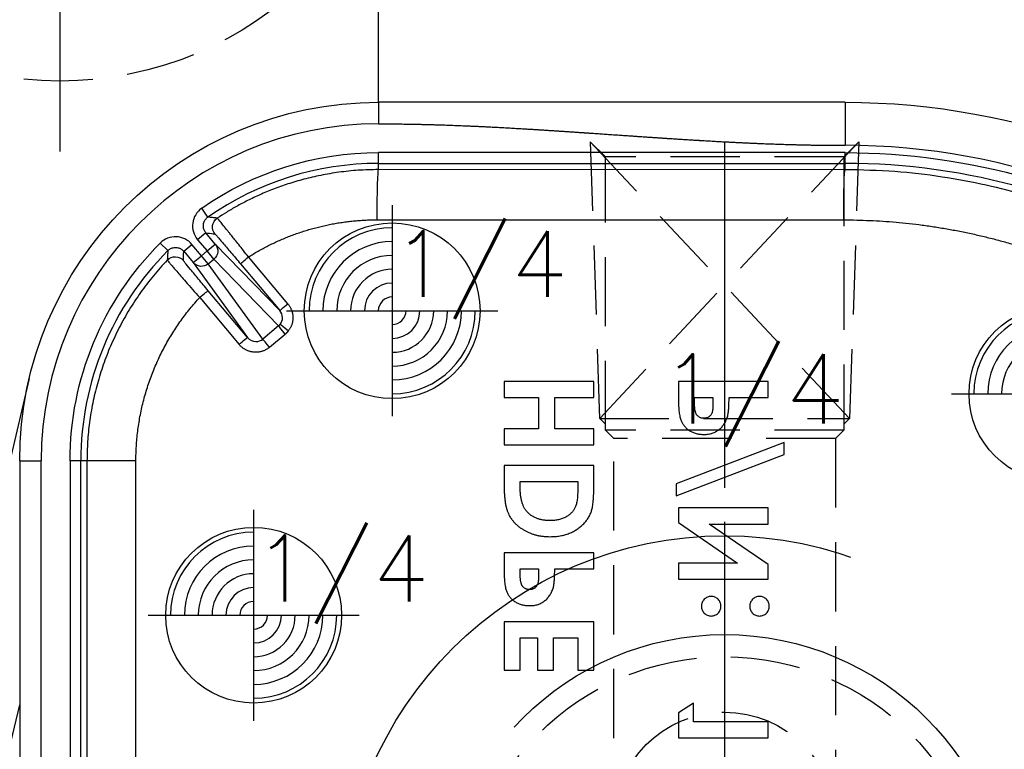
# Model space of a CAD drawing. Extents: x 2651 to 7771, y -1163 to 1075.
# Tile 73 of 256: x 4085 to 4121, y 126 to 152. Entities that reach past the tile are written whole.
import ezdxf
from ezdxf.enums import TextEntityAlignment as Align

# ---------------------------------------------------------------- set-up
doc = ezdxf.new("R2010")
doc.units = 0
doc.header["$LTSCALE"] = 10
for name, pattern in [('CENTER', [2, 1.25, -0.25, 0.25, -0.25]), ('CNSCEN', [17, 15, -1, 0, -1]), ('CNSHID', [4, 3, -1]), ('HIDDEN', [0.375, 0.25, -0.125])]:
    doc.linetypes.add(name, pattern=pattern)
doc.layers.get('0').update_dxf_attribs({"linetype": 'CONTINUOUS'})
doc.layers.get('Defpoints').update_dxf_attribs({"linetype": 'CONTINUOUS'})
for name, color, linetype in [('1', 7, 'CONTINUOUS'), ('9', 3, 'CONTINUOUS'), ('CEN', 1, 'CENTER'), ('COOL', 150, 'HIDDEN'), ('DIM', 3, 'CONTINUOUS'), ('HIDDEN', 6, 'HIDDEN'), ('PIN', 3, 'CONTINUOUS'), ('TEXT', 4, 'CONTINUOUS'), ('WL1-HL', 4, 'CNSHID'), ('WOR1-CL', 1, 'CNSCEN'), ('WOR1-DL', 7, 'CONTINUOUS')]:
    doc.layers.add(name, color=color, linetype=linetype)
doc.styles.add('china', font='txt')
doc.styles.get("Standard").update_dxf_attribs({"font": 'romans.shx'})
doc.dimstyles.new('MM& INCH5', dxfattribs={"dimtxt": 5, "dimasz": 2.5, "dimexe": 1, "dimexo": 0.5, "dimtad": 0, "dimrnd": 1.38778e-17, "dimzin": 9, "dimdsep": 46, "dimtxsty": 'Standard', "dimblk": 'CLOSED', "dimcen": 0, "dimclrd": 3, "dimclre": 3, "dimclrt": 3, "dimazin": 2, "dimtfac": 0.75, "dimtofl": 0, "dimtmove": 0, "dimatfit": 3, "dimfxl": 0, "dimtolj": 1, "dimarcsym": 0})

# ---------------------------------------------------------------- blocks, each defined once
blk = doc.blocks.new('DSD')
at = {"layer": '1', "color": 252, "linetype": 'Continuous'}
for p, q in [((472.133, 580.525), (472.133, 579.748)), ((488.973, 580.525), (488.973, 578.971)), ((488.973, 578.708), (472.133, 578.708)), ((472.133, 578.32), (472.133, 578.708)), ((488.973, 578.32), (488.973, 578.708)), ((472.133, 578.32), (488.973, 578.32)), ((472.133, 578.094), (472.133, 578.32)), ((488.973, 578.091), (488.973, 578.32)), ((488.973, 578.091), (472.133, 578.094)), ((465.974, 576.38), (465.751, 576.699)), ((472.085, 576.281), (488.925, 576.277)), ((465.899, 575.812), (465.601, 575.562)), ((465.601, 575.562), (465.943, 575.155)), ((466.241, 575.404), (465.899, 575.812)), ((464.252, 575.441), (464.527, 575.166)), ((465.1, 575.142), (465.397, 575.391)), ((465.1, 575.142), (465.442, 574.734)), ((465.739, 574.984), (465.397, 575.391)), ((465.943, 575.155), (465.739, 574.984)), ((465.943, 575.155), (466.241, 575.404)), ((466.191, 574.859), (465.943, 575.155)), ((468.569, 572.998), (466.241, 575.404)), ((465.442, 574.734), (465.739, 574.984)), ((465.987, 574.688), (465.739, 574.984)), ((465.987, 574.688), (466.191, 574.859)), ((466.191, 574.859), (468.527, 572.445)), ((468.857, 573.248), (467.438, 574.939)), ((465.442, 574.734), (467.404, 572.027)), ((467.958, 571.97), (465.987, 574.688)), ((467.15, 574.689), (468.569, 572.998)), ((467.404, 572.027), (465.984, 573.72)), ((465.676, 573.471), (467.096, 571.778)), ((468.527, 572.445), (467.958, 571.97)), ((468.196, 571.675), (468.765, 572.15)), ((459.179, 567.571), (459.956, 567.571)), ((459.956, 540.854), (459.956, 567.571)), ((460.995, 567.571), (460.995, 555.446)), ((461.384, 567.571), (460.995, 567.571)), ((461.384, 555.446), (461.384, 567.571)), ((461.608, 567.571), (461.384, 567.571)), ((463.374, 567.571), (461.608, 567.571)), ((463.374, 555.682), (463.374, 567.571))]:
    blk.add_line(p, q, dxfattribs=at)
at = {"layer": '1', "color": 7, "linetype": 'Continuous'}
for p, q in [((459.524, 570.543), (451.7, 537.342)), ((476.666, 570.436), (476.666, 569.855)), ((479.905, 570.436), (476.666, 570.436)), ((479.905, 569.855), (479.905, 570.436)), ((482.959, 570.436), (482.959, 569.788)), ((486.198, 570.436), (482.959, 570.436)), ((486.198, 569.855), (486.198, 570.436)), ((476.666, 569.855), (477.912, 569.855)), ((477.912, 569.855), (477.912, 568.734)), ((478.493, 568.734), (478.493, 569.855)), ((478.493, 569.855), (479.905, 569.855)), ((483.541, 569.672), (483.541, 569.855)), ((483.541, 569.855), (484.205, 569.855)), ((484.205, 569.855), (484.205, 569.649)), ((484.786, 569.855), (486.198, 569.855)), ((477.912, 568.734), (476.666, 568.734)), ((476.666, 568.734), (476.666, 568.153)), ((479.905, 568.734), (478.493, 568.734)), ((479.905, 568.153), (479.905, 568.734)), ((476.666, 568.153), (479.905, 568.153)), ((486.779, 568.236), (482.876, 566.746)), ((486.779, 567.795), (486.779, 568.236)), ((482.876, 566.305), (486.779, 567.795)), ((459.179, 567.571), (459.179, 540.854)), ((461.608, 567.571), (461.608, 555.669)), ((476.666, 567.405), (476.666, 566.673)), ((479.905, 567.405), (476.666, 567.405)), ((479.905, 566.662), (479.905, 567.405)), ((477.248, 566.824), (479.324, 566.824)), ((477.248, 566.602), (477.248, 566.824)), ((479.324, 566.824), (479.324, 566.52)), ((482.876, 566.746), (482.876, 566.305)), ((482.959, 565.869), (482.959, 565.346)), ((486.198, 565.869), (482.959, 565.869)), ((486.198, 565.288), (486.198, 565.869)), ((482.959, 565.346), (485.091, 563.876)), ((486.198, 563.822), (484.073, 565.288)), ((484.073, 565.288), (486.198, 565.288)), ((476.666, 564.25), (476.666, 563.601)), ((479.905, 564.25), (476.666, 564.25)), ((479.905, 563.669), (479.905, 564.25)), ((485.091, 563.876), (482.959, 563.876)), ((482.959, 563.876), (482.959, 563.295)), ((486.198, 563.295), (486.198, 563.822)), ((477.248, 563.486), (477.248, 563.669)), ((477.248, 563.669), (477.912, 563.669)), ((477.912, 563.669), (477.912, 563.463)), ((478.493, 563.669), (479.905, 563.669)), ((482.959, 563.295), (486.198, 563.295)), ((476.666, 561.759), (476.666, 560.015)), ((479.905, 561.759), (476.666, 561.759)), ((479.905, 560.015), (479.905, 561.759)), ((477.248, 560.015), (477.248, 561.177)), ((477.248, 561.177), (477.871, 561.177)), ((477.871, 561.177), (477.871, 560.015)), ((478.452, 560.015), (478.452, 561.177)), ((478.452, 561.177), (479.324, 561.177)), ((479.324, 561.177), (479.324, 560.015)), ((476.666, 560.015), (477.248, 560.015)), ((477.871, 560.015), (478.452, 560.015)), ((479.324, 560.015), (479.905, 560.015)), ((483.499, 558.811), (482.959, 558.464)), ((483.499, 558.147), (483.499, 558.811)), ((456.588, 547.764), (459.179, 558.751)), ((482.959, 558.464), (482.959, 557.565)), ((486.198, 558.147), (483.499, 558.147)), ((486.198, 557.565), (486.198, 558.147)), ((482.959, 557.565), (486.198, 557.565))]:
    blk.add_line(p, q, dxfattribs=at)
at = {"layer": '1', "color": 110, "linetype": 'Continuous'}
blk.add_line((459.956, 540.854), (459.956, 567.571), dxfattribs=at)
at = {"layer": '1', "color": 7, "linetype": 'Continuous', "extrusion": (0, 0, -1)}
for centre, radius, start, end in [((-472.133, 567.571), 12.954, 0, 90), ((-488.973, 554.617), 25.908, 90, 171.2121)]:
    blk.add_arc(centre, radius, start, end, dxfattribs=at)
at = {"layer": '1', "color": 110, "linetype": 'Continuous'}
for centre, radius, start, end in [((472.133, 567.571), 12.177, 90, 180), ((488.973, 554.617), 24.354, 8.7879, 90)]:
    blk.add_arc(centre, radius, start, end, dxfattribs=at)
at = {"layer": '1', "color": 252, "linetype": 'Continuous'}
for centre, radius, start, end in [((472.133, 567.571), 12.177, 90, 180), ((488.973, 554.617), 24.354, 8.7879, 90), ((472.133, 567.571), 10.748, 90, 124.96), ((488.973, 554.617), 23.702, 58.1066, 90), ((472.133, 567.571), 10.748, 135.04, 180)]:
    blk.add_arc(centre, radius, start, end, dxfattribs=at)
at = {"layer": '1', "color": 252, "linetype": 'Continuous', "extrusion": (0, 0, -1)}
for centre, radius, start, end in [((-472.133, 567.571), 11.137, 55.04, 90), ((-488.973, 554.617), 24.091, 90, 121.8934), ((-472.133, 567.571), 11.137, 0, 44.96)]:
    blk.add_arc(centre, radius, start, end, dxfattribs=at)
for centre, major_axis, ratio, start_param, end_param in [((472.133, 576.281), (0, -1.814), 0.026177, 1.57079, 3.132863), ((488.973, 576.277), (0, -1.814), 0.026177, 1.57079, 3.132863), ((466.528, 576.016), (0.056, 0.385), 0.999914, 3.870947, 5.55383), ((465.943, 575.155), (-0.279, -0.27), 0.992489, 3.212987, 4.782718), ((464.789, 574.558), (0.388, -0.012), 0.999914, 3.870966, 5.553812), ((467.448, 574.939), (0.298, 0.25), 0.016833, 3.150321, 4.692337), ((465.739, 574.984), (-0.315, -0.228), 0.992489, 4.64206, 6.211791), ((465.686, 573.471), (0.298, 0.25), 0.016827, 4.692332, 6.274457), ((468.867, 573.248), (-0.298, -0.25), 0.016833, 0.008728, 1.550745), ((468.775, 572.15), (-0.249, 0.298), 0.020097, 4.729166, 6.160824), ((468.885, 572.263), (-0.305, 0.241), 0.01625, 4.732916, 6.16162), ((467.106, 571.778), (0.298, 0.25), 0.016827, 4.692332, 6.274457), ((468.206, 571.675), (-0.249, 0.298), 0.020097, 4.729166, 6.160824)]:
    blk.add_ellipse(centre, major_axis=major_axis, ratio=ratio, start_param=start_param, end_param=end_param, dxfattribs=at)
at = {"layer": '1', "color": 7, "linetype": 'Continuous'}
blk.add_open_spline([(488.973, 580.525), (483.359, 580.525), (477.746, 580.525), (472.133, 580.525)], degree=3, dxfattribs=at)
at = {"layer": '1', "color": 110, "linetype": 'Continuous'}
blk.add_open_spline([(472.133, 579.748), (473.135, 579.748), (474.238, 579.715), (475.219, 579.685), (476.343, 579.627), (477.278, 579.578), (478.448, 579.502), (478.915, 579.472), (479.5, 579.432), (479.851, 579.408), (480.553, 579.36), (481.254, 579.311), (481.605, 579.287), (482.189, 579.247), (482.658, 579.217), (483.827, 579.141), (484.763, 579.092), (485.885, 579.034), (486.868, 579.004), (487.97, 578.971), (488.973, 578.971)], degree=2, knots=[0, 0, 0, 0.125, 0.125, 0.25, 0.25, 0.375, 0.375, 0.4375, 0.4375, 0.5, 0.5, 0.5625, 0.5625, 0.625, 0.625, 0.75, 0.75, 0.875, 0.875, 1, 1, 1], dxfattribs=at)
at = {"layer": '1', "color": 252, "linetype": 'Continuous'}
for points in [[(472.133, 579.748), (477.746, 579.748), (483.359, 578.971), (488.973, 578.971)], [(467.404, 572.027), (467.479, 571.938), (467.593, 571.883), (467.708, 571.882)], [(467.708, 571.882), (467.799, 571.881), (467.889, 571.912), (467.958, 571.97)]]:
    blk.add_open_spline(points, degree=3, dxfattribs=at)
for points, knots in [([(472.133, 578.094), (471.888, 578.09), (471.41, 578.08), (470.714, 578.005), (470.058, 577.895), (469.444, 577.752), (468.873, 577.583), (468.345, 577.395), (467.859, 577.193), (467.415, 576.983), (467.012, 576.769), (466.647, 576.557), (466.421, 576.41), (466.313, 576.34)], [0, 0, 0, 0, 0.119039, 0.232454, 0.340243, 0.442407, 0.538944, 0.629855, 0.71514, 0.794797, 0.868826, 0.937227, 1, 1, 1, 1]), ([(501.259, 574.615), (500.953, 574.798), (500.314, 575.179), (499.283, 575.713), (498.144, 576.236), (496.891, 576.727), (495.524, 577.173), (494.043, 577.554), (492.449, 577.849), (490.746, 578.051), (489.574, 578.077), (488.973, 578.091)], [0, 0, 0, 0, 0.082708, 0.172517, 0.269427, 0.373438, 0.484549, 0.602761, 0.728074, 0.860487, 1, 1, 1, 1]), ([(465.751, 576.699), (465.662, 576.637), (465.588, 576.557), (465.476, 576.374), (465.44, 576.27), (465.412, 576.058), (465.42, 575.948), (465.48, 575.742), (465.531, 575.645), (465.601, 575.562)], [0, 0, 0, 0, 0.25, 0.25, 0.5, 0.5, 0.75, 0.75, 1, 1, 1, 1]), ([(465.899, 575.812), (465.875, 575.845), (465.827, 575.915), (465.801, 576.046), (465.818, 576.18), (465.878, 576.299), (465.943, 576.354), (465.974, 576.38)], [0, 0, 0, 0, 0.188754, 0.394177, 0.605822, 0.811245, 1, 1, 1, 1]), ([(466.314, 576.34), (466.309, 576.34), (466.305, 576.341), (466.289, 576.343), (466.275, 576.345), (466.206, 576.353), (466.152, 576.36), (466.08, 576.368), (466.064, 576.37), (466.023, 576.375), (465.998, 576.378), (465.974, 576.38)], [0, 0, 0, 0, 0.030224, 0.030224, 0.151118, 0.151118, 0.634697, 0.634697, 0.781436, 0.781436, 1, 1, 1, 1]), ([(467.438, 574.939), (467.376, 575.017), (467.257, 575.168), (467.092, 575.376), (466.953, 575.552), (466.84, 575.692), (466.754, 575.798), (466.693, 575.873), (466.553, 576.045), (466.369, 576.277), (466.331, 576.319), (466.313, 576.34)], [0, 0, 0, 0, 0.106887, 0.205186, 0.292302, 0.366385, 0.426275, 0.471358, 0.501372, 0.75478, 1, 1, 1, 1]), ([(465.397, 575.391), (465.328, 575.474), (465.242, 575.542), (465.049, 575.636), (464.942, 575.664), (464.729, 575.673), (464.62, 575.655), (464.42, 575.577), (464.329, 575.518), (464.252, 575.441)], [0, 0, 0, 0, 0.25, 0.25, 0.5, 0.5, 0.75, 0.75, 1, 1, 1, 1]), ([(465.899, 575.812), (465.987, 575.8), (466.076, 575.788), (466.187, 575.773), (466.208, 575.769), (466.23, 575.766)], [0, 0, 0, 0, 0.805738, 0.805738, 1, 1, 1, 1]), ([(466.229, 575.766), (466.234, 575.766), (466.258, 575.738), (466.329, 575.656), (466.358, 575.623), (466.425, 575.545), (466.464, 575.5), (466.591, 575.351), (466.693, 575.231), (466.912, 574.973), (467.03, 574.832), (467.15, 574.689)], [0, 0, 0, 0, 0.25, 0.25, 0.375, 0.375, 0.5, 0.5, 0.75, 0.75, 1, 1, 1, 1]), ([(464.527, 575.168), (464.527, 575.163), (464.526, 575.158), (464.525, 575.143), (464.525, 575.129), (464.521, 575.061), (464.517, 575.006), (464.512, 574.909), (464.51, 574.868), (464.508, 574.826)], [0, 0, 0, 0, 0.03027, 0.03027, 0.151349, 0.151349, 0.635664, 0.635664, 1, 1, 1, 1]), ([(464.527, 575.166), (464.558, 575.192), (464.623, 575.247), (464.751, 575.285), (464.886, 575.279), (465.01, 575.23), (465.071, 575.17), (465.1, 575.142)], [0, 0, 0, 0, 0.188755, 0.394179, 0.605823, 0.811246, 1, 1, 1, 1]), ([(465.087, 574.808), (465.09, 574.896), (465.093, 574.984), (465.098, 575.095), (465.099, 575.118), (465.1, 575.142)], [0, 0, 0, 0, 0.789513, 0.789513, 1, 1, 1, 1]), ([(464.508, 574.826), (464.337, 574.638), (463.996, 574.265), (463.54, 573.663), (463.128, 573.038), (462.766, 572.391), (462.453, 571.726), (462.189, 571.047), (461.975, 570.358), (461.809, 569.663), (461.693, 568.965), (461.621, 568.268), (461.612, 567.803), (461.608, 567.571)], [0, 0, 0, 0, 0.095127, 0.18941, 0.28285, 0.375445, 0.467198, 0.558107, 0.648172, 0.737394, 0.825772, 0.913308, 1, 1, 1, 1]), ([(464.508, 574.826), (464.51, 574.821), (464.515, 574.812), (464.559, 574.758), (464.629, 574.674), (464.725, 574.561), (464.891, 574.368), (465.191, 574.017), (465.501, 573.667), (465.676, 573.471)], [0, 0, 0, 0, 0.099069, 0.200049, 0.301625, 0.402428, 0.501142, 0.719432, 1, 1, 1, 1]), ([(465.984, 573.72), (465.864, 573.862), (465.748, 574.001), (465.585, 574.197), (465.534, 574.259), (465.437, 574.376), (465.391, 574.432), (465.267, 574.582), (465.2, 574.664), (465.111, 574.775), (465.087, 574.804), (465.087, 574.809)], [0, 0, 0, 0, 0.25, 0.25, 0.375, 0.375, 0.5, 0.5, 0.75, 0.75, 1, 1, 1, 1]), ([(468.582, 572.502), (468.637, 572.571), (468.667, 572.66), (468.662, 572.839), (468.628, 572.928), (468.569, 572.998)], [0, 0, 0, 0, 0.5, 0.5, 1, 1, 1, 1])]:
    blk.add_open_spline(points, degree=3, knots=knots, dxfattribs=at)
at = {"layer": '1', "color": 7, "linetype": 'Continuous'}
for points, weights in [([(467.438, 574.939), (468.838, 575.822), (470.429, 576.281), (472.085, 576.281)], [1, 0.973777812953, 0.973777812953, 1]), ([(488.925, 576.277), (492.78, 576.276), (496.501, 575.27), (499.831, 573.329)], [1, 0.976931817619, 0.976931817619, 1]), ([(463.374, 567.571), (463.374, 569.783), (464.178, 571.844), (465.676, 573.471)], [1, 0.954385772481, 0.954385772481, 1]), ([(468.527, 572.445), (468.547, 572.462), (468.566, 572.481), (468.582, 572.502)], [1, 0.996550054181, 0.996550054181, 1])]:
    blk.add_rational_spline(points, weights, degree=3, dxfattribs=at)
at = {"layer": '1', "color": 252, "linetype": 'Continuous'}
for points, weights in [([(468.857, 573.248), (469.107, 572.95), (469.114, 572.564), (468.875, 572.263)], [1, 0.850418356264, 0.850418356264, 1]), ([(468.875, 572.263), (468.842, 572.221), (468.805, 572.184), (468.765, 572.15)], [1, 0.996550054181, 0.996550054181, 1]), ([(468.196, 571.675), (467.846, 571.383), (467.391, 571.426), (467.096, 571.778)], [1, 0.80498879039, 0.80498879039, 1])]:
    blk.add_rational_spline(points, weights, degree=3, dxfattribs=at)
at = {"layer": '1', "color": 7, "linetype": 'Continuous'}
for points, knots in [([(482.959, 569.788), (482.96, 569.745), (482.96, 569.663), (482.964, 569.545), (482.972, 569.437), (482.982, 569.337), (482.996, 569.247), (483.012, 569.165), (483.031, 569.093), (483.054, 569.029), (483.081, 568.971), (483.109, 568.917), (483.144, 568.867), (483.18, 568.819), (483.221, 568.775), (483.265, 568.733), (483.313, 568.695), (483.365, 568.66), (483.42, 568.628), (483.478, 568.601), (483.538, 568.578), (483.601, 568.559), (483.667, 568.544), (483.735, 568.534), (483.807, 568.527), (483.855, 568.527), (483.879, 568.526)], [0, 0, 0, 0, 0.070781, 0.136552, 0.197012, 0.252923, 0.303687, 0.349719, 0.39124, 0.428479, 0.463057, 0.49715, 0.531002, 0.564226, 0.597701, 0.631421, 0.665597, 0.700451, 0.735881, 0.771092, 0.806975, 0.843534, 0.88094, 0.919294, 0.95918, 1, 1, 1, 1]), ([(484.737, 569.195), (484.741, 569.212), (484.75, 569.248), (484.759, 569.307), (484.767, 569.376), (484.775, 569.454), (484.78, 569.541), (484.783, 569.637), (484.786, 569.743), (484.786, 569.817), (484.786, 569.855)], [0, 0, 0, 0, 0.077373, 0.167614, 0.272108, 0.390016, 0.521363, 0.667272, 0.82681, 1, 1, 1, 1]), ([(483.605, 569.26), (483.6, 569.27), (483.589, 569.292), (483.576, 569.329), (483.565, 569.372), (483.556, 569.421), (483.549, 569.475), (483.544, 569.536), (483.542, 569.602), (483.541, 569.648), (483.541, 569.672)], [0, 0, 0, 0, 0.082101, 0.173825, 0.278953, 0.396639, 0.527316, 0.671298, 0.828754, 1, 1, 1, 1]), ([(484.205, 569.649), (484.205, 569.612), (484.204, 569.543), (484.198, 569.449), (484.188, 569.373), (484.175, 569.314), (484.154, 569.267), (484.129, 569.226), (484.099, 569.191), (484.063, 569.161), (484.023, 569.137), (483.978, 569.12), (483.93, 569.109), (483.896, 569.108), (483.879, 569.108)], [0, 0, 0, 0, 0.15516, 0.285496, 0.390503, 0.470975, 0.538446, 0.603655, 0.666587, 0.730199, 0.794945, 0.860228, 0.928121, 1, 1, 1, 1]), ([(483.879, 569.108), (483.863, 569.108), (483.834, 569.109), (483.792, 569.116), (483.752, 569.128), (483.716, 569.145), (483.683, 569.167), (483.653, 569.193), (483.626, 569.224), (483.612, 569.248), (483.605, 569.26)], [0, 0, 0, 0, 0.137788, 0.267341, 0.390444, 0.511778, 0.629509, 0.747829, 0.871885, 1, 1, 1, 1]), ([(483.879, 568.526), (483.906, 568.527), (483.96, 568.528), (484.037, 568.536), (484.112, 568.551), (484.183, 568.57), (484.25, 568.596), (484.315, 568.626), (484.375, 568.664), (484.431, 568.706), (484.485, 568.753), (484.533, 568.804), (484.578, 568.86), (484.618, 568.919), (484.654, 568.982), (484.687, 569.049), (484.715, 569.12), (484.73, 569.17), (484.737, 569.195)], [0, 0, 0, 0, 0.068875, 0.135349, 0.199289, 0.26155, 0.322915, 0.382772, 0.442844, 0.502652, 0.562749, 0.62274, 0.682687, 0.743329, 0.805013, 0.868067, 0.933111, 1, 1, 1, 1]), ([(476.666, 566.673), (476.667, 566.616), (476.668, 566.505), (476.676, 566.346), (476.69, 566.197), (476.708, 566.059), (476.732, 565.933), (476.763, 565.818), (476.798, 565.715), (476.84, 565.622), (476.888, 565.536), (476.942, 565.455), (477.003, 565.379), (477.071, 565.306), (477.146, 565.237), (477.227, 565.171), (477.316, 565.111), (477.411, 565.053), (477.511, 565), (477.616, 564.955), (477.725, 564.917), (477.838, 564.886), (477.955, 564.861), (478.077, 564.843), (478.203, 564.833), (478.288, 564.832), (478.331, 564.831)], [0, 0, 0, 0, 0.060148, 0.116267, 0.168654, 0.217399, 0.262434, 0.303933, 0.34226, 0.377441, 0.411406, 0.445398, 0.479766, 0.514584, 0.550214, 0.587001, 0.624663, 0.663615, 0.703456, 0.74345, 0.784013, 0.825133, 0.867265, 0.910306, 0.954424, 1, 1, 1, 1]), ([(477.507, 565.718), (477.486, 565.742), (477.443, 565.791), (477.391, 565.878), (477.346, 565.973), (477.31, 566.079), (477.282, 566.195), (477.262, 566.322), (477.25, 566.459), (477.248, 566.553), (477.248, 566.602)], [0, 0, 0, 0, 0.101663, 0.207636, 0.318745, 0.43668, 0.563507, 0.698681, 0.844447, 1, 1, 1, 1]), ([(478.331, 564.831), (478.392, 564.833), (478.512, 564.835), (478.689, 564.859), (478.858, 564.898), (479.018, 564.953), (479.169, 565.02), (479.306, 565.101), (479.431, 565.194), (479.541, 565.297), (479.636, 565.409), (479.717, 565.526), (479.781, 565.648), (479.821, 565.756), (479.846, 565.849), (479.861, 565.931), (479.875, 566.024), (479.886, 566.129), (479.895, 566.245), (479.9, 566.374), (479.904, 566.514), (479.905, 566.611), (479.905, 566.662)], [0, 0, 0, 0, 0.065773, 0.129478, 0.19143, 0.252446, 0.311787, 0.368818, 0.424092, 0.478492, 0.531394, 0.582004, 0.631201, 0.679503, 0.705561, 0.735222, 0.769132, 0.806858, 0.84893, 0.895117, 0.94547, 1, 1, 1, 1]), ([(479.324, 566.52), (479.324, 566.484), (479.323, 566.415), (479.317, 566.315), (479.311, 566.222), (479.3, 566.137), (479.287, 566.059), (479.269, 565.99), (479.25, 565.927), (479.226, 565.872), (479.199, 565.821), (479.168, 565.775), (479.133, 565.729), (479.093, 565.687), (479.049, 565.646), (479.002, 565.609), (478.95, 565.573), (478.894, 565.54), (478.834, 565.51), (478.77, 565.483), (478.704, 565.461), (478.634, 565.443), (478.56, 565.43), (478.483, 565.419), (478.403, 565.414), (478.348, 565.413), (478.321, 565.412)], [0, 0, 0, 0, 0.062615, 0.120429, 0.174199, 0.223725, 0.269028, 0.310765, 0.348115, 0.382378, 0.414753, 0.447195, 0.480045, 0.513739, 0.547963, 0.582918, 0.619315, 0.657124, 0.695687, 0.735514, 0.775823, 0.817652, 0.860743, 0.905387, 0.951998, 1, 1, 1, 1]), ([(478.321, 565.412), (478.278, 565.413), (478.196, 565.415), (478.075, 565.429), (477.962, 565.453), (477.856, 565.487), (477.757, 565.529), (477.666, 565.583), (477.581, 565.645), (477.532, 565.694), (477.507, 565.718)], [0, 0, 0, 0, 0.142277, 0.277429, 0.406477, 0.530595, 0.650143, 0.766851, 0.883502, 1, 1, 1, 1]), ([(476.666, 563.601), (476.667, 563.559), (476.667, 563.477), (476.671, 563.359), (476.679, 563.25), (476.689, 563.151), (476.703, 563.06), (476.719, 562.979), (476.738, 562.907), (476.761, 562.843), (476.788, 562.785), (476.817, 562.731), (476.851, 562.681), (476.887, 562.632), (476.928, 562.589), (476.972, 562.547), (477.021, 562.508), (477.072, 562.474), (477.127, 562.442), (477.185, 562.414), (477.245, 562.392), (477.308, 562.373), (477.374, 562.358), (477.443, 562.348), (477.514, 562.341), (477.562, 562.34), (477.586, 562.34)], [0, 0, 0, 0, 0.070781, 0.136552, 0.197012, 0.252923, 0.303687, 0.349719, 0.39124, 0.428479, 0.463057, 0.49715, 0.531002, 0.564226, 0.597701, 0.631421, 0.665597, 0.700451, 0.735881, 0.771092, 0.806975, 0.843534, 0.88094, 0.919294, 0.95918, 1, 1, 1, 1]), ([(477.312, 563.074), (477.307, 563.084), (477.296, 563.106), (477.283, 563.143), (477.272, 563.186), (477.263, 563.234), (477.256, 563.289), (477.251, 563.349), (477.249, 563.416), (477.248, 563.462), (477.248, 563.486)], [0, 0, 0, 0, 0.082101, 0.173825, 0.278953, 0.396639, 0.527316, 0.671298, 0.828754, 1, 1, 1, 1]), ([(477.912, 563.463), (477.912, 563.426), (477.911, 563.357), (477.905, 563.263), (477.895, 563.187), (477.882, 563.127), (477.861, 563.08), (477.836, 563.04), (477.806, 563.005), (477.771, 562.975), (477.73, 562.95), (477.685, 562.934), (477.637, 562.923), (477.603, 562.922), (477.586, 562.921)], [0, 0, 0, 0, 0.15516, 0.285496, 0.390503, 0.470975, 0.538446, 0.603655, 0.666587, 0.730199, 0.794945, 0.860228, 0.928121, 1, 1, 1, 1]), ([(478.444, 563.009), (478.448, 563.025), (478.457, 563.061), (478.466, 563.121), (478.475, 563.19), (478.482, 563.267), (478.487, 563.355), (478.49, 563.451), (478.493, 563.557), (478.493, 563.63), (478.493, 563.669)], [0, 0, 0, 0, 0.077373, 0.167614, 0.272108, 0.390016, 0.521363, 0.667272, 0.82681, 1, 1, 1, 1]), ([(477.586, 562.921), (477.571, 562.922), (477.541, 562.923), (477.499, 562.93), (477.459, 562.942), (477.423, 562.958), (477.39, 562.98), (477.36, 563.007), (477.333, 563.038), (477.319, 563.062), (477.312, 563.074)], [0, 0, 0, 0, 0.137788, 0.267341, 0.390444, 0.511778, 0.629509, 0.747829, 0.871885, 1, 1, 1, 1]), ([(477.586, 562.34), (477.613, 562.34), (477.667, 562.341), (477.745, 562.35), (477.819, 562.364), (477.89, 562.383), (477.957, 562.41), (478.022, 562.44), (478.082, 562.477), (478.138, 562.52), (478.192, 562.566), (478.24, 562.618), (478.285, 562.673), (478.325, 562.732), (478.361, 562.795), (478.394, 562.863), (478.422, 562.934), (478.437, 562.984), (478.444, 563.009)], [0, 0, 0, 0, 0.068875, 0.135349, 0.199289, 0.26155, 0.322915, 0.382772, 0.442844, 0.502652, 0.562749, 0.62274, 0.682687, 0.743329, 0.805013, 0.868067, 0.933111, 1, 1, 1, 1]), ([(484.144, 562.672), (484.12, 562.671), (484.074, 562.669), (484.007, 562.648), (483.946, 562.616), (483.892, 562.57), (483.847, 562.517), (483.814, 562.456), (483.793, 562.389), (483.791, 562.343), (483.79, 562.319)], [0, 0, 0, 0, 0.12783, 0.250877, 0.372608, 0.500305, 0.628002, 0.750286, 0.873333, 1, 1, 1, 1]), ([(484.496, 562.319), (484.494, 562.343), (484.492, 562.389), (484.472, 562.455), (484.439, 562.517), (484.395, 562.57), (484.342, 562.616), (484.28, 562.648), (484.214, 562.669), (484.168, 562.671), (484.144, 562.672)], [0, 0, 0, 0, 0.127088, 0.250543, 0.372679, 0.500053, 0.627277, 0.749413, 0.871745, 1, 1, 1, 1]), ([(485.885, 562.672), (485.861, 562.671), (485.815, 562.669), (485.749, 562.648), (485.688, 562.616), (485.635, 562.57), (485.59, 562.516), (485.556, 562.456), (485.537, 562.389), (485.535, 562.343), (485.534, 562.319)], [0, 0, 0, 0, 0.128226, 0.250531, 0.372639, 0.499833, 0.627179, 0.749842, 0.87294, 1, 1, 1, 1]), ([(486.239, 562.319), (486.238, 562.343), (486.236, 562.389), (486.216, 562.456), (486.182, 562.517), (486.137, 562.57), (486.083, 562.616), (486.022, 562.648), (485.955, 562.669), (485.909, 562.671), (485.885, 562.672)], [0, 0, 0, 0, 0.126678, 0.249735, 0.372031, 0.499739, 0.627447, 0.750221, 0.872159, 1, 1, 1, 1]), ([(483.79, 562.319), (483.791, 562.296), (483.793, 562.249), (483.813, 562.183), (483.847, 562.122), (483.892, 562.069), (483.946, 562.023), (484.007, 561.99), (484.074, 561.97), (484.12, 561.968), (484.144, 561.966)], [0, 0, 0, 0, 0.126727, 0.249831, 0.371148, 0.498906, 0.626663, 0.749005, 0.872109, 1, 1, 1, 1]), ([(484.144, 561.966), (484.167, 561.967), (484.213, 561.97), (484.279, 561.99), (484.339, 562.023), (484.393, 562.069), (484.438, 562.122), (484.472, 562.183), (484.492, 562.249), (484.494, 562.296), (484.496, 562.319)], [0, 0, 0, 0, 0.12614, 0.24756, 0.370463, 0.498806, 0.627149, 0.749023, 0.872692, 1, 1, 1, 1]), ([(485.534, 562.319), (485.535, 562.296), (485.537, 562.25), (485.556, 562.183), (485.59, 562.123), (485.635, 562.069), (485.688, 562.023), (485.749, 561.99), (485.815, 561.97), (485.861, 561.967), (485.885, 561.966)], [0, 0, 0, 0, 0.12712, 0.250277, 0.371969, 0.499375, 0.62663, 0.749351, 0.871713, 1, 1, 1, 1]), ([(485.885, 561.966), (485.909, 561.967), (485.955, 561.97), (486.022, 561.99), (486.083, 562.023), (486.137, 562.069), (486.182, 562.122), (486.216, 562.183), (486.236, 562.249), (486.238, 562.296), (486.239, 562.319)], [0, 0, 0, 0, 0.127902, 0.249898, 0.37328, 0.501049, 0.628817, 0.750146, 0.873261, 1, 1, 1, 1])]:
    blk.add_open_spline(points, degree=3, knots=knots, dxfattribs=at)
blk = doc.blocks.new('A$C3FB17615')
at = {"layer": 'CEN'}
for p, q in [((0, 15.24), (0, -15.24)), ((-15.24, 0), (15.24, 0))]:
    blk.add_line(p, q, dxfattribs=at)
at = {"layer": 'HIDDEN', "color": 110}
blk.add_circle((0, 0), 12.7, dxfattribs=at)
at = {"layer": 'TEXT'}
blk.add_text('ST', height=3, dxfattribs=at).set_placement((1.796, 3.362))
blk = doc.blocks.new('*D148')
at = {"layer": 'Defpoints', "color": 0}
for p in [(4171.684, 387.642), (3870.047, 119.642), (3896.684, 119.642)]:
    blk.add_point(p, dxfattribs=at)
at = {"layer": 'DIM', "color": 3, "lineweight": -2}
blk.add_line((3896.184, 119.642), (3870.047, 119.642), dxfattribs=at)
at = {"layer": 'DIM', "color": 3, "insert": (3844.303, 119.642), "char_height": 5, "attachment_point": 5}
blk.add_mtext('\\A1;268 [10.551]', dxfattribs=at)
blk = doc.blocks.new('_Closed')
at = {"color": 0, "linetype": 'ByBlock', "lineweight": -2}
for p, q in [((-1, 0.167), (0, 0)), ((-1, 0.167), (-1, -0.167)), ((0, 0), (-1, -0.167)), ((0, 0), (-1, 0))]:
    blk.add_line(p, q, dxfattribs=at)
blk = doc.blocks.new('*D149')
at = {"layer": 'Defpoints', "color": 0}
for p in [(4171.684, 387.642), (3870.047, 12.642), (3896.684, 12.642)]:
    blk.add_point(p, dxfattribs=at)
at = {"layer": 'DIM', "color": 3, "lineweight": -2}
blk.add_line((3896.184, 12.642), (3870.047, 12.642), dxfattribs=at)
at = {"layer": 'DIM', "color": 3, "insert": (3844.303, 12.642), "char_height": 5, "attachment_point": 5}
blk.add_mtext('\\A1;375 [14.764]', dxfattribs=at)
blk = doc.blocks.new('*D150')
at = {"layer": 'Defpoints', "color": 0}
for p in [(4171.684, 387.642), (3870.047, 55.642), (3896.684, 55.642)]:
    blk.add_point(p, dxfattribs=at)
at = {"layer": 'DIM', "color": 3, "lineweight": -2}
blk.add_line((3896.184, 55.642), (3870.047, 55.642), dxfattribs=at)
at = {"layer": 'DIM', "color": 3, "insert": (3844.303, 55.642), "char_height": 5, "attachment_point": 5}
blk.add_mtext('\\A1;332 [13.071]', dxfattribs=at)
blk = doc.blocks.new('*D151')
at = {"layer": 'Defpoints', "color": 0}
for p in [(4171.684, 387.642), (3870.047, -22.358), (3962.156, -22.358)]:
    blk.add_point(p, dxfattribs=at)
at = {"layer": 'DIM', "color": 3, "lineweight": -2}
blk.add_line((3961.656, -22.358), (3870.047, -22.358), dxfattribs=at)
at = {"layer": 'DIM', "color": 3, "insert": (3844.303, -22.358), "char_height": 5, "attachment_point": 5}
blk.add_mtext('\\A1;410 [16.142]', dxfattribs=at)
blk = doc.blocks.new('*D152')
at = {"layer": 'Defpoints', "color": 0}
for p in [(4171.684, 387.642), (3870.047, -84.358), (3941.504, -84.358)]:
    blk.add_point(p, dxfattribs=at)
at = {"layer": 'DIM', "color": 3, "lineweight": -2}
blk.add_line((3941.004, -84.358), (3870.047, -84.358), dxfattribs=at)
at = {"layer": 'DIM', "color": 3, "insert": (3844.303, -84.358), "char_height": 5, "attachment_point": 5}
blk.add_mtext('\\A1;472 [18.583]', dxfattribs=at)
blk = doc.blocks.new('*D153')
at = {"layer": 'Defpoints', "color": 0}
for p in [(4171.684, 387.642), (3870.047, -57.358), (4069.264, -57.358)]:
    blk.add_point(p, dxfattribs=at)
at = {"layer": 'DIM', "color": 3, "lineweight": -2}
blk.add_line((4068.764, -57.358), (3870.047, -57.358), dxfattribs=at)
at = {"layer": 'DIM', "color": 3, "insert": (3846.684, -57.358), "char_height": 5, "attachment_point": 5}
blk.add_mtext('\\A1;445 [17.52]', dxfattribs=at)
blk = doc.blocks.new('*D154')
at = {"layer": 'Defpoints', "color": 0}
for p in [(4171.684, 387.642), (3870.047, -104.358), (4071.444, -104.358)]:
    blk.add_point(p, dxfattribs=at)
at = {"layer": 'DIM', "color": 3, "lineweight": -2}
blk.add_line((4070.944, -104.358), (3870.047, -104.358), dxfattribs=at)
at = {"layer": 'DIM', "color": 3, "insert": (3846.684, -104.358), "char_height": 5, "attachment_point": 5}
blk.add_mtext('\\A1;492 [19.37]', dxfattribs=at)
blk = doc.blocks.new('*D155')
at = {"layer": 'Defpoints', "color": 0}
for p in [(4171.684, 387.642), (3870.047, -124.358), (4057.484, -124.358)]:
    blk.add_point(p, dxfattribs=at)
at = {"layer": 'DIM', "color": 3, "lineweight": -2}
blk.add_line((4056.984, -124.358), (3870.047, -124.358), dxfattribs=at)
at = {"layer": 'DIM', "color": 3, "insert": (3844.303, -124.358), "char_height": 5, "attachment_point": 5}
blk.add_mtext('\\A1;512 [20.157]', dxfattribs=at)
blk = doc.blocks.new('*D192')
at = {"layer": 'Defpoints', "color": 0}
for p in [(4171.684, 387.642), (3870.047, 32.042), (4076.434, 32.042)]:
    blk.add_point(p, dxfattribs=at)
at = {"layer": 'DIM', "color": 3, "lineweight": -2}
blk.add_line((4075.934, 32.042), (3870.047, 32.042), dxfattribs=at)
at = {"layer": 'DIM', "color": 3, "insert": (3849.065, 32.042), "char_height": 5, "attachment_point": 5}
blk.add_mtext('\\A1;355.6 [14]', dxfattribs=at)
blk = doc.blocks.new('*D194')
at = {"layer": 'Defpoints', "color": 0}
for p in [(4171.684, 387.642), (3974.684, -117.538), (3974.684, -149.953)]:
    blk.add_point(p, dxfattribs=at)
at = {"layer": 'DIM', "color": 3, "lineweight": -2}
blk.add_line((3974.684, -118.038), (3974.684, -149.953), dxfattribs=at)
at = {"layer": 'DIM', "color": 3, "insert": (3974.684, -172.959), "char_height": 5, "attachment_point": 5, "rotation": 90}
blk.add_mtext('\\A1;197 [7.756]', dxfattribs=at)
blk = doc.blocks.new('*D195')
at = {"layer": 'Defpoints', "color": 0}
for p in [(4171.684, 387.642), (4046.684, -137.358), (4046.684, -149.953)]:
    blk.add_point(p, dxfattribs=at)
at = {"layer": 'DIM', "color": 3, "lineweight": -2}
blk.add_line((4046.684, -137.858), (4046.684, -149.953), dxfattribs=at)
at = {"layer": 'DIM', "color": 3, "insert": (4046.684, -172.959), "char_height": 5, "attachment_point": 5, "rotation": 90}
blk.add_mtext('\\A1;125 [4.921]', dxfattribs=at)
blk = doc.blocks.new('*D196')
at = {"layer": 'Defpoints', "color": 0}
for p in [(4171.684, 387.642), (4064.684, -131.558), (4064.684, -149.953)]:
    blk.add_point(p, dxfattribs=at)
at = {"layer": 'DIM', "color": 3, "lineweight": -2}
blk.add_line((4064.684, -132.058), (4064.684, -149.953), dxfattribs=at)
at = {"layer": 'DIM', "color": 3, "insert": (4064.684, -172.959), "char_height": 5, "attachment_point": 5, "rotation": 90}
blk.add_mtext('\\A1;107 [4.213]', dxfattribs=at)
blk = doc.blocks.new('*D197')
at = {"layer": 'Defpoints', "color": 0}
for p in [(4171.684, 387.642), (4086.684, -119.598), (4086.684, -149.953)]:
    blk.add_point(p, dxfattribs=at)
at = {"layer": 'DIM', "color": 3, "lineweight": -2}
blk.add_line((4086.684, -120.098), (4086.684, -149.953), dxfattribs=at)
at = {"layer": 'DIM', "color": 3, "insert": (4086.684, -170.935), "char_height": 5, "attachment_point": 5, "rotation": 90}
blk.add_mtext('\\A1;85 [3.346]', dxfattribs=at)
blk = doc.blocks.new('*D198')
at = {"layer": 'Defpoints', "color": 0}
for p in [(4171.684, 387.642), (4096.684, -84.778), (4096.684, -149.953)]:
    blk.add_point(p, dxfattribs=at)
at = {"layer": 'DIM', "color": 3, "lineweight": -2}
blk.add_line((4096.684, -85.278), (4096.684, -149.953), dxfattribs=at)
at = {"layer": 'DIM', "color": 3, "insert": (4096.684, -170.935), "char_height": 5, "attachment_point": 5, "rotation": 90}
blk.add_mtext('\\A1;75 [2.953]', dxfattribs=at)
blk = doc.blocks.new('*D279')
at = {"layer": 'Defpoints', "color": 0}
for p in [(4171.684, 387.642), (3870.047, -67.358), (3896.684, -67.358)]:
    blk.add_point(p, dxfattribs=at)
at = {"layer": 'DIM', "color": 3, "lineweight": -2}
blk.add_line((3896.184, -67.358), (3870.047, -67.358), dxfattribs=at)
at = {"layer": 'DIM', "color": 3, "insert": (3844.303, -67.358), "char_height": 5, "attachment_point": 5}
blk.add_mtext('\\A1;455 [17.913]', dxfattribs=at)
blk = doc.blocks.new('*X8')
at = {"color": 0}
for p, q in [((745.423, 286.51), (747.026, 288.113)), ((745.479, 285.86), (747.676, 288.057)), ((769.614, 286.66), (771.046, 288.092)), ((769.624, 285.963), (771.743, 288.082)), ((745.698, 285.371), (748.165, 287.838)), ((769.819, 285.451), (772.255, 287.887)), ((770.129, 285.053), (772.653, 287.577)), ((746.025, 284.992), (748.544, 287.51)), ((746.455, 284.714), (748.822, 287.081)), ((770.539, 284.757), (772.949, 287.167)), ((747.01, 284.562), (748.974, 286.526)), ((771.067, 284.578), (773.128, 286.639)), ((771.802, 284.605), (773.101, 285.904)), ((747.817, 284.662), (748.874, 285.719))]:
    blk.add_line(p, q, dxfattribs=at)
blk = doc.blocks.new('117')
at = {"layer": 'WL1-HL'}
for centre, radius in [((254.95, 1693.104), 13.87), ((254.95, 1693.104), 10.3), ((242.865, 1693.104), 1.785), ((267.035, 1693.104), 1.785)]:
    blk.add_circle(centre, radius, dxfattribs=at)
at = {"layer": 'WOR1-CL'}
for p, q in [((254.95, 1707.474), (254.95, 1678.734)), ((269.32, 1693.104), (240.58, 1693.104))]:
    blk.add_line(p, q, dxfattribs=at)
at = {"layer": 'WL1-HL'}
blk.add_blockref('*X8', (-504.334, 1406.767), dxfattribs=at)
at = {"layer": '9', "style": 'china'}
blk.add_text('2-117', height=2, dxfattribs=at).set_placement((251.365, 1693.722))
at = {"layer": 'WOR1-DL', "style": 'china', "oblique": 20}
blk.add_text('ARRK', height=0.8, dxfattribs=at).set_placement((256.305, 1696.027))
blk = doc.blocks.new('A$C257357D5')
at = {"layer": 'COOL', "color": 1, "linetype": 'CENTER'}
blk.add_line((-61, 60.106), (-61, -35), dxfattribs=at)
at = {"layer": 'COOL'}
for points in [[(-56.15, 60.106), (-65.509, 50.106), (-56.491, 50.106), (-65.85, 60.106)], [(-56.15, 60.106), (-56.7, 59.556), (-65.3, 59.556), (-65.85, 60.106)], [(-65.85, 60.106), (-65.509, 50.106), (-65.3, 49.897)], [(-56.15, 60.106), (-56.491, 50.106), (-56.7, 49.897)], [(-56.7, 59.556), (-56.7, 49.688), (-65.3, 49.688), (-65.3, 59.556)], [(-56.7, 49.688), (-57, 49.388), (-65, 49.388), (-65.3, 49.688)], [(-57, 49.388), (-57, -32.691), (-61, -35), (-65, -32.691), (-65, 49.388)]]:
    blk.add_lwpolyline(points, dxfattribs=at)
for centre, radius in [((-61, 32), 9.5), ((-61, 35.5), 4)]:
    blk.add_circle(centre, radius, dxfattribs=at)
blk.add_blockref('117', (-315.95, -1661.104), dxfattribs=at)
blk = doc.blocks.new('*U6', base_point=(965.4695, 1808.9548))
blk.add_circle((965.4695, 1808.9548), 0.5)
for radius, start, end in [(0.4724, 90, 180), (0.3937, 90, 180), (0.315, 90, 180), (0.2362, 90, 180), (0.1575, 90, 180), (0.0787, 90, 180), (0.0787, 270, 0), (0.1575, 270, 0), (0.2362, 270, 0), (0.315, 270, 0), (0.3937, 270, 0), (0.4724, 270, 0)]:
    blk.add_arc((965.4695, 1808.9548), radius, start, end)
at = {"layer": 'PIN'}
for p, q in [((965.4695, 1809.5548), (965.4695, 1808.3548)), ((964.8695, 1808.9548), (966.0695, 1808.9548))]:
    blk.add_line(p, q, dxfattribs=at)

msp = doc.modelspace()

# ---------------------------------------------------------------- linework, layer by layer
msp.add_line((4098.192, 149.174), (4098.192, 160.205))

# ---------------------------------------------------------------- block references
at = {"layer": 'DIM'}
for name, p in [('DSD', (3626.059, -431.352)), ('A$C257357D5', (4171.684, 87.642))]:
    msp.add_blockref(name, p, dxfattribs=at)
at = {"layer": 'PIN', "xscale": 6.35, "yscale": 6.35, "zscale": 6.35}
for p in [(4098.684, 141.642), (4122.684, 138.642), (4093.684, 130.642)]:
    msp.add_blockref('*U6', p, dxfattribs=at)
at = {"layer": 'TEXT'}
msp.add_blockref('A$C3FB17615', (4086.684, 162.642), dxfattribs=at)

# ---------------------------------------------------------------- texts
at = {"layer": 'PIN', "color": 4}
for p in [(4098.684, 142.142), (4093.684, 131.142)]:
    msp.add_text('1/4', height=2.3813, dxfattribs=at).set_placement(p)
at = {"layer": 'TEXT'}
msp.add_text('1/4', height=2.5, dxfattribs=at).set_placement((4111.684, 138.642), align=Align.MIDDLE)

# ---------------------------------------------------------------- dimensions: what is measured, and where the dimension line sits
at = {"layer": 'DIM'}
for feature_location, offset, dtype, picture, middle in [((3962.156, -22.358), (-92.109, 0), 0, '*D151', (3844.303, -22.358)), ((3941.504, -84.358), (-71.457, 0), 0, '*D152', (3844.303, -84.358)), ((3896.684, -67.358), (-26.637, 0), 0, '*D279', (3844.303, -67.358)), ((4057.484, -124.358), (-187.437, 0), 0, '*D155', (3844.303, -124.358)), ((3896.684, 12.642), (-26.637, 0), 0, '*D149', (3844.303, 12.642)), ((3896.684, 55.642), (-26.637, 0), 0, '*D150', (3844.303, 55.642)), ((3896.684, 119.642), (-26.637, 0), 0, '*D148', (3844.303, 119.642)), ((4069.264, -57.358), (-199.217, 0), 0, '*D153', (3846.684, -57.358)), ((4071.444, -104.358), (-201.397, 0), 0, '*D154', (3846.684, -104.358)), ((4076.434, 32.042), (-206.387, 0), 0, '*D192', (3849.065, 32.042)), ((3974.684, -117.538), (0, -32.415), 1, '*D194', (3974.684, -172.959)), ((4046.684, -137.358), (0, -12.595), 1, '*D195', (4046.684, -172.959)), ((4064.684, -131.558), (0, -18.395), 1, '*D196', (4064.684, -172.959)), ((4086.684, -119.598), (0, -30.355), 1, '*D197', (4086.684, -170.935)), ((4096.684, -84.778), (0, -65.175), 1, '*D198', (4096.684, -170.935))]:
    dim = msp.add_ordinate_dim(feature_location=feature_location, offset=offset, dtype=dtype, origin=(4171.684, 387.642), dimstyle='MM& INCH5', dxfattribs=at)
    dim.commit()
    dim.dimension.update_dxf_attribs({"geometry": picture, "text_midpoint": middle})

doc.saveas('drawing.dxf')
